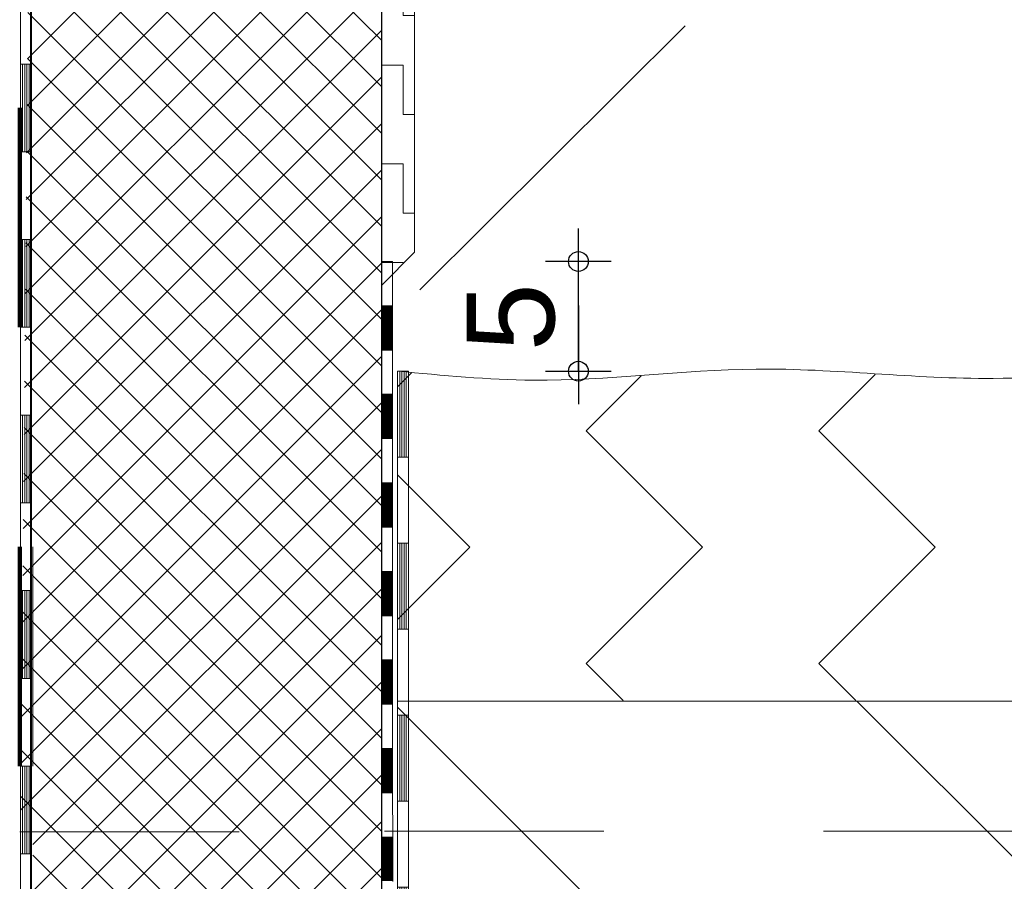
# Model space of a CAD drawing. Header units: metres. Extents: x 1316.5 to 1415.3, y -94.1 to -52.
# Tile 230 of 256: x 1389.313 to 1389.762, y -70.527 to -70.134. Entities that reach past the tile are written whole.
import ezdxf

# ---------------------------------------------------------------- set-up
doc = ezdxf.new("R2010")
doc.units = ezdxf.units.M
doc.header["$PDMODE"] = 65
for name, pattern in [('AUSGEZOGEN', [0]), ('PUNKT2_S9', [0.0015, 0, -0.0015]), ('STRICHPUNKT2_S5', [0.1, 0.07, -0.01, 0.01, -0.01]), ('VERDECKT2_S2', [0.03, 0.02, -0.01])]:
    doc.linetypes.add(name, pattern=pattern)
for name, color, linetype, lineweight in [('XR$1$Achsen', 4, 'AUSGEZOGEN', 13), ('XR$1$Allgemein', 4, 'AUSGEZOGEN', 13), ('XR$1$Ansicht', 1, 'AUSGEZOGEN', 50), ('XR$1$Maßlinie 1_50', 7, 'AUSGEZOGEN', 25), ('XR$1$Muster', 4, 'AUSGEZOGEN', 13), ('XR$1$Möblierung', 4, 'AUSGEZOGEN', 13), ('XR$1$Schraffur', 4, 'AUSGEZOGEN', 13), ('XR$1$Text 1_100', 3, 'AUSGEZOGEN', 18), ('XR$1$Text 1_50', 3, 'AUSGEZOGEN', 18), ('XR$1$Wand', 1, 'AUSGEZOGEN', 50), ('XR$1$Wand Mauerwerk tr_1', 42, 'AUSGEZOGEN', 18)]:
    doc.layers.add(name, color=color, linetype=linetype, lineweight=lineweight)
doc.styles.add('ARIAL', font='arial.ttf')
doc.dimstyles.new('DIMSTYLE_4', dxfattribs={"dimtxt": 0.04, "dimasz": 0.03, "dimexe": 0, "dimexo": 1e-06, "dimgap": 0.02, "dimtad": 2, "dimdec": 1, "dimlfac": 100, "dimrnd": 0.5, "dimzin": 4, "dimdsep": 46, "dimtxsty": 'ARIAL', "dimblk1": 'ALL_ML_KREIS', "dimblk2": 'ALL_ML_KREIS', "dimsah": 1, "dimcen": 0, "dimse1": 1, "dimse2": 1, "dimclrd": 7, "dimclre": 7, "dimclrt": 7, "dimadec": 0, "dimazin": 0, "dimtfac": 1, "dimtdec": 0, "dimtix": 1, "dimtmove": 2, "dimatfit": 3, "dimfxl": 0, "dimtzin": 0, "dimlwd": 0, "dimlwe": 25, "dimarcsym": 0})
doc.dimstyles.new('DIMSTYLE_5', dxfattribs={"dimtxt": 0.04, "dimasz": 0.03, "dimexe": 0, "dimexo": 1e-06, "dimgap": 0.02, "dimtad": 2, "dimdec": 1, "dimlfac": 100, "dimrnd": 0.5, "dimzin": 4, "dimdsep": 46, "dimtxsty": 'ARIAL', "dimblk1": 'ALL_ML_KREIS', "dimblk2": 'ALL_ML_KREIS', "dimsah": 1, "dimcen": 0, "dimse1": 1, "dimse2": 1, "dimclrd": 7, "dimclre": 7, "dimclrt": 7, "dimadec": 0, "dimazin": 0, "dimtfac": 1, "dimtdec": 0, "dimtix": 1, "dimtmove": 2, "dimatfit": 3, "dimfxl": 0, "dimtvp": 1.2, "dimtzin": 0, "dimlwd": 0, "dimlwe": 25, "dimarcsym": 0})

# ---------------------------------------------------------------- blocks, each defined once
blk = doc.blocks.new('MUSTERELEMENT_4')
at = {"layer": 'XR$1$Muster', "color": 4, "linetype": 'AUSGEZOGEN', "lineweight": 13, "transparency": 33554687}
for p, q in [((1389.31305, -70.07453), (1389.31305, -70.15453)), ((1389.31805, -70.07453), (1389.31805, -70.15453)), ((1389.31305, -70.15453), (1389.31305, -70.23453)), ((1389.31805, -70.15453), (1389.31305, -70.15453)), ((1389.31805, -70.15453), (1389.31305, -70.15453)), ((1389.31405, -70.15453), (1389.31405, -70.19453)), ((1389.31505, -70.15453), (1389.31505, -70.19453)), ((1389.31605, -70.15453), (1389.31605, -70.19453)), ((1389.31705, -70.15453), (1389.31705, -70.19453)), ((1389.31805, -70.15453), (1389.31805, -70.23453)), ((1389.31805, -70.19453), (1389.31305, -70.19453)), ((1389.31305, -70.23453), (1389.31305, -70.31453)), ((1389.31805, -70.23453), (1389.31305, -70.23453)), ((1389.31805, -70.23453), (1389.31305, -70.23453)), ((1389.31405, -70.23453), (1389.31405, -70.27453)), ((1389.31505, -70.23453), (1389.31505, -70.27453)), ((1389.31605, -70.23453), (1389.31605, -70.27453)), ((1389.31705, -70.23453), (1389.31705, -70.27453)), ((1389.31805, -70.23453), (1389.31805, -70.31453)), ((1389.31805, -70.27453), (1389.31305, -70.27453)), ((1389.31305, -70.31453), (1389.31305, -70.39453)), ((1389.31805, -70.31453), (1389.31305, -70.31453)), ((1389.31805, -70.31453), (1389.31305, -70.31453)), ((1389.31405, -70.31453), (1389.31405, -70.35453)), ((1389.31505, -70.31453), (1389.31505, -70.35453)), ((1389.31605, -70.31453), (1389.31605, -70.35453)), ((1389.31705, -70.31453), (1389.31705, -70.35453)), ((1389.31805, -70.31453), (1389.31805, -70.39453)), ((1389.31805, -70.35453), (1389.31305, -70.35453)), ((1389.31305, -70.39453), (1389.31305, -70.47453)), ((1389.31805, -70.39453), (1389.31305, -70.39453)), ((1389.31805, -70.39453), (1389.31305, -70.39453)), ((1389.31405, -70.39453), (1389.31405, -70.43453)), ((1389.31505, -70.39453), (1389.31505, -70.43453)), ((1389.31605, -70.39453), (1389.31605, -70.43453)), ((1389.31705, -70.39453), (1389.31705, -70.43453)), ((1389.31805, -70.39453), (1389.31805, -70.47453)), ((1389.31805, -70.43453), (1389.31305, -70.43453)), ((1389.31305, -70.47453), (1389.31305, -70.55453)), ((1389.31805, -70.47453), (1389.31305, -70.47453)), ((1389.31805, -70.47453), (1389.31305, -70.47453)), ((1389.31405, -70.47453), (1389.31405, -70.51453)), ((1389.31505, -70.47453), (1389.31505, -70.51453)), ((1389.31605, -70.47453), (1389.31605, -70.51453)), ((1389.31705, -70.47453), (1389.31705, -70.51453)), ((1389.31805, -70.47453), (1389.31805, -70.55453)), ((1389.31805, -70.51453), (1389.31305, -70.51453))]:
    blk.add_line(p, q, dxfattribs=at)
blk = doc.blocks.new('MUSTERELEMENT_14')
at = {"layer": 'XR$1$Muster', "color": 4, "linetype": 'AUSGEZOGEN', "lineweight": 13, "transparency": 33554687}
for p, q in [((1389.48595, -70.29453), (1389.48595, -70.33374)), ((1389.48695, -70.29453), (1389.48695, -70.33374)), ((1389.48995, -70.29453), (1389.48995, -70.37294)), ((1389.48995, -70.33374), (1389.48495, -70.33374)), ((1389.48495, -70.37294), (1389.48496, -70.45136)), ((1389.48995, -70.37294), (1389.48495, -70.37294)), ((1389.48995, -70.37294), (1389.48495, -70.37294)), ((1389.48595, -70.37294), (1389.48596, -70.41215)), ((1389.48695, -70.37294), (1389.48696, -70.41215)), ((1389.48795, -70.37294), (1389.48796, -70.41215)), ((1389.48895, -70.37294), (1389.48896, -70.41215)), ((1389.48995, -70.37294), (1389.48996, -70.45136)), ((1389.48996, -70.41215), (1389.48496, -70.41215)), ((1389.48496, -70.45136), (1389.48496, -70.52977)), ((1389.48996, -70.45136), (1389.48496, -70.45136)), ((1389.48996, -70.45136), (1389.48496, -70.45136)), ((1389.48596, -70.45136), (1389.48596, -70.49057)), ((1389.48696, -70.45136), (1389.48696, -70.49057)), ((1389.48796, -70.45136), (1389.48796, -70.49057)), ((1389.48896, -70.45136), (1389.48896, -70.49057)), ((1389.48996, -70.45136), (1389.48996, -70.52977)), ((1389.48996, -70.49057), (1389.48496, -70.49057)), ((1389.48496, -70.52977), (1389.48496, -70.60819)), ((1389.48996, -70.52977), (1389.48496, -70.52977)), ((1389.48996, -70.52977), (1389.48496, -70.52977)), ((1389.48596, -70.52977), (1389.48596, -70.56898)), ((1389.48696, -70.52977), (1389.48696, -70.56898)), ((1389.48796, -70.52977), (1389.48796, -70.56898)), ((1389.48896, -70.52977), (1389.48896, -70.56898)), ((1389.48996, -70.52977), (1389.48996, -70.60819)), ((1389.48996, -70.56898), (1389.48496, -70.56898)), ((1389.48496, -70.60819), (1389.48497, -70.68661)), ((1389.48996, -70.60819), (1389.48496, -70.60819)), ((1389.48996, -70.60819), (1389.48496, -70.60819)), ((1389.48596, -70.60819), (1389.48597, -70.6474)), ((1389.48696, -70.60819), (1389.48697, -70.6474)), ((1389.48796, -70.60819), (1389.48797, -70.6474)), ((1389.48896, -70.60819), (1389.48897, -70.6474)), ((1389.48996, -70.60819), (1389.48997, -70.68661)), ((1389.48997, -70.6474), (1389.48497, -70.6474)), ((1389.48497, -70.68661), (1389.48497, -70.68661)), ((1389.48697, -70.68661), (1389.48697, -70.68661)), ((1389.48797, -70.68661), (1389.48797, -70.68661)), ((1389.48897, -70.68661), (1389.48897, -70.68661)), ((1389.48997, -70.68661), (1389.48997, -70.68661))]:
    blk.add_line(p, q, dxfattribs=at)
for points in [[(1389.48495, -70.29453), (1389.48495, -70.29453), (1389.48495, -70.37294)], [(1389.48995, -70.29453), (1389.48995, -70.29453), (1389.48495, -70.29453)], [(1389.48795, -70.29453), (1389.48795, -70.29453), (1389.48795, -70.33374)], [(1389.48895, -70.29453), (1389.48895, -70.29453), (1389.48895, -70.33374)], [(1389.48997, -70.68661), (1389.48997, -70.68661), (1389.48497, -70.68661)], [(1389.48997, -70.68661), (1389.48997, -70.68661), (1389.48497, -70.68661)]]:
    blk.add_lwpolyline(points, dxfattribs=at)
blk = doc.blocks.new('MUSTERELEMENT_17')
at = {"layer": 'XR$1$Möblierung', "color": 4, "linetype": 'AUSGEZOGEN', "lineweight": 13, "transparency": 33554687}
for p, q in [((1389.48273, -70.24453), (1389.48273, -70.26471)), ((1389.47773, -70.26471), (1389.48273, -70.26471)), ((1389.47773, -70.26471), (1389.47773, -70.28489)), ((1389.47773, -70.26471), (1389.47773, -70.28489)), ((1389.47773, -70.26471), (1389.47773, -70.28489)), ((1389.47773, -70.26471), (1389.47773, -70.28489)), ((1389.47773, -70.26471), (1389.47773, -70.28489)), ((1389.47773, -70.26511), (1389.48273, -70.26511)), ((1389.47773, -70.26552), (1389.48273, -70.26552)), ((1389.47773, -70.26592), (1389.48273, -70.26592)), ((1389.47773, -70.26632), (1389.48273, -70.26632)), ((1389.47773, -70.26673), (1389.48273, -70.26673)), ((1389.47773, -70.26713), (1389.48273, -70.26713)), ((1389.47773, -70.26754), (1389.48273, -70.26753)), ((1389.47773, -70.26794), (1389.48273, -70.26794)), ((1389.47773, -70.26834), (1389.48273, -70.26834)), ((1389.48273, -70.26471), (1389.48273, -70.28489)), ((1389.47773, -70.26875), (1389.48273, -70.26875)), ((1389.47773, -70.26915), (1389.48273, -70.26915)), ((1389.47773, -70.26955), (1389.48273, -70.26955)), ((1389.47773, -70.26996), (1389.48273, -70.26996)), ((1389.47773, -70.27036), (1389.48273, -70.27036)), ((1389.47773, -70.27076), (1389.48273, -70.27076)), ((1389.47773, -70.27117), (1389.48273, -70.27117)), ((1389.47773, -70.27157), (1389.48273, -70.27157)), ((1389.47773, -70.27198), (1389.48273, -70.27197)), ((1389.47773, -70.27238), (1389.48273, -70.27238)), ((1389.47773, -70.27278), (1389.48273, -70.27278)), ((1389.47773, -70.27319), (1389.48273, -70.27319)), ((1389.47773, -70.27359), (1389.48273, -70.27359)), ((1389.47773, -70.27399), (1389.48273, -70.27399)), ((1389.47773, -70.2744), (1389.48273, -70.2744)), ((1389.47773, -70.2748), (1389.48273, -70.2748)), ((1389.47773, -70.2752), (1389.48273, -70.2752)), ((1389.47773, -70.27561), (1389.48273, -70.27561)), ((1389.47773, -70.27601), (1389.48273, -70.27601)), ((1389.47773, -70.27641), (1389.48273, -70.27641)), ((1389.47773, -70.27682), (1389.48273, -70.27682)), ((1389.47773, -70.27722), (1389.48273, -70.27722)), ((1389.47773, -70.27763), (1389.48273, -70.27763)), ((1389.47773, -70.27803), (1389.48273, -70.27803)), ((1389.47773, -70.27843), (1389.48273, -70.27843)), ((1389.47773, -70.27884), (1389.48273, -70.27884)), ((1389.47773, -70.27924), (1389.48273, -70.27924)), ((1389.47773, -70.27964), (1389.48273, -70.27964)), ((1389.47773, -70.28005), (1389.48273, -70.28005)), ((1389.47773, -70.28045), (1389.48273, -70.28045)), ((1389.47773, -70.28085), (1389.48273, -70.28085)), ((1389.47773, -70.28126), (1389.48273, -70.28126)), ((1389.47773, -70.28166), (1389.48273, -70.28166)), ((1389.47773, -70.28207), (1389.48273, -70.28207)), ((1389.47773, -70.28247), (1389.48273, -70.28247)), ((1389.47773, -70.28287), (1389.48273, -70.28287)), ((1389.47773, -70.28328), (1389.48273, -70.28328)), ((1389.47773, -70.28368), (1389.48273, -70.28368)), ((1389.47773, -70.28408), (1389.48273, -70.28408)), ((1389.47773, -70.28449), (1389.48273, -70.28449)), ((1389.47773, -70.28489), (1389.48273, -70.28489)), ((1389.48273, -70.28489), (1389.48274, -70.30507)), ((1389.47774, -70.30507), (1389.48274, -70.30507)), ((1389.47774, -70.30507), (1389.47774, -70.32525)), ((1389.47774, -70.30507), (1389.47774, -70.32525)), ((1389.47774, -70.30507), (1389.47774, -70.32525)), ((1389.47774, -70.30507), (1389.47774, -70.32525)), ((1389.47774, -70.30507), (1389.47774, -70.32525)), ((1389.47774, -70.30548), (1389.48274, -70.30548)), ((1389.47774, -70.30588), (1389.48274, -70.30588)), ((1389.47774, -70.30628), (1389.48274, -70.30628)), ((1389.47774, -70.30669), (1389.48274, -70.30669)), ((1389.47774, -70.30709), (1389.48274, -70.30709)), ((1389.47774, -70.30749), (1389.48274, -70.30749)), ((1389.47774, -70.3079), (1389.48274, -70.3079)), ((1389.47774, -70.3083), (1389.48274, -70.3083)), ((1389.47774, -70.3087), (1389.48274, -70.3087)), ((1389.48274, -70.30507), (1389.48274, -70.32525)), ((1389.47774, -70.30911), (1389.48274, -70.30911)), ((1389.47774, -70.30951), (1389.48274, -70.30951)), ((1389.47774, -70.30992), (1389.48274, -70.30992)), ((1389.47774, -70.31032), (1389.48274, -70.31032)), ((1389.47774, -70.31072), (1389.48274, -70.31072)), ((1389.47774, -70.31113), (1389.48274, -70.31113)), ((1389.47774, -70.31153), (1389.48274, -70.31153)), ((1389.47774, -70.31193), (1389.48274, -70.31193)), ((1389.47774, -70.31234), (1389.48274, -70.31234)), ((1389.47774, -70.31274), (1389.48274, -70.31274)), ((1389.47774, -70.31314), (1389.48274, -70.31314)), ((1389.47774, -70.31355), (1389.48274, -70.31355)), ((1389.47774, -70.31395), (1389.48274, -70.31395)), ((1389.47774, -70.31436), (1389.48274, -70.31436)), ((1389.47774, -70.31476), (1389.48274, -70.31476)), ((1389.47774, -70.31516), (1389.48274, -70.31516)), ((1389.47774, -70.31557), (1389.48274, -70.31557)), ((1389.47774, -70.31597), (1389.48274, -70.31597)), ((1389.47774, -70.31637), (1389.48274, -70.31637)), ((1389.47774, -70.31678), (1389.48274, -70.31678)), ((1389.47774, -70.31718), (1389.48274, -70.31718)), ((1389.47774, -70.31758), (1389.48274, -70.31758)), ((1389.47774, -70.31799), (1389.48274, -70.31799)), ((1389.47774, -70.31839), (1389.48274, -70.31839)), ((1389.47774, -70.3188), (1389.48274, -70.3188)), ((1389.47774, -70.3192), (1389.48274, -70.3192)), ((1389.47774, -70.3196), (1389.48274, -70.3196)), ((1389.47774, -70.32001), (1389.48274, -70.32001)), ((1389.47774, -70.32041), (1389.48274, -70.32041)), ((1389.47774, -70.32081), (1389.48274, -70.32081)), ((1389.47774, -70.32122), (1389.48274, -70.32122)), ((1389.47774, -70.32162), (1389.48274, -70.32162)), ((1389.47774, -70.32202), (1389.48274, -70.32202)), ((1389.47774, -70.32243), (1389.48274, -70.32243)), ((1389.47774, -70.32283), (1389.48274, -70.32283)), ((1389.47774, -70.32324), (1389.48274, -70.32324)), ((1389.47774, -70.32364), (1389.48274, -70.32364)), ((1389.47774, -70.32404), (1389.48274, -70.32404)), ((1389.47774, -70.32445), (1389.48274, -70.32445)), ((1389.47774, -70.32485), (1389.48274, -70.32485)), ((1389.47774, -70.32525), (1389.48274, -70.32525)), ((1389.48274, -70.32525), (1389.48274, -70.34543)), ((1389.47774, -70.34543), (1389.48274, -70.34543)), ((1389.47774, -70.34543), (1389.47774, -70.36562)), ((1389.47774, -70.34543), (1389.47774, -70.36562)), ((1389.47774, -70.34543), (1389.47774, -70.36562)), ((1389.47774, -70.34543), (1389.47774, -70.36562)), ((1389.47774, -70.34543), (1389.47774, -70.36562)), ((1389.47774, -70.34584), (1389.48274, -70.34584)), ((1389.47774, -70.34624), (1389.48274, -70.34624)), ((1389.47774, -70.34665), (1389.48274, -70.34665)), ((1389.47774, -70.34705), (1389.48274, -70.34705)), ((1389.47774, -70.34745), (1389.48274, -70.34745)), ((1389.47774, -70.34786), (1389.48274, -70.34786)), ((1389.47774, -70.34826), (1389.48274, -70.34826)), ((1389.47774, -70.34866), (1389.48274, -70.34866)), ((1389.47774, -70.34907), (1389.48274, -70.34907)), ((1389.48274, -70.34543), (1389.48274, -70.36562)), ((1389.47774, -70.34947), (1389.48274, -70.34947)), ((1389.47774, -70.34987), (1389.48274, -70.34987)), ((1389.47774, -70.35028), (1389.48274, -70.35028)), ((1389.47774, -70.35068), (1389.48274, -70.35068)), ((1389.47774, -70.35109), (1389.48274, -70.35109)), ((1389.47774, -70.35149), (1389.48274, -70.35149)), ((1389.47774, -70.35189), (1389.48274, -70.35189)), ((1389.47774, -70.3523), (1389.48274, -70.3523)), ((1389.47774, -70.3527), (1389.48274, -70.3527)), ((1389.47774, -70.3531), (1389.48274, -70.3531)), ((1389.47774, -70.35351), (1389.48274, -70.35351)), ((1389.47774, -70.35391), (1389.48274, -70.35391)), ((1389.47774, -70.35431), (1389.48274, -70.35431)), ((1389.47774, -70.35472), (1389.48274, -70.35472)), ((1389.47774, -70.35512), (1389.48274, -70.35512)), ((1389.47774, -70.35553), (1389.48274, -70.35553)), ((1389.47774, -70.35593), (1389.48274, -70.35593)), ((1389.47774, -70.35633), (1389.48274, -70.35633)), ((1389.47774, -70.35674), (1389.48274, -70.35674)), ((1389.47774, -70.35714), (1389.48274, -70.35714)), ((1389.47774, -70.35754), (1389.48274, -70.35754)), ((1389.47774, -70.35795), (1389.48274, -70.35795)), ((1389.47774, -70.35835), (1389.48274, -70.35835)), ((1389.47774, -70.35875), (1389.48274, -70.35875)), ((1389.47774, -70.35916), (1389.48274, -70.35916)), ((1389.47774, -70.35956), (1389.48274, -70.35956)), ((1389.47774, -70.35997), (1389.48274, -70.35996)), ((1389.47774, -70.36037), (1389.48274, -70.36037)), ((1389.47774, -70.36077), (1389.48274, -70.36077)), ((1389.47774, -70.36118), (1389.48274, -70.36118)), ((1389.47774, -70.36158), (1389.48274, -70.36158)), ((1389.47774, -70.36198), (1389.48274, -70.36198)), ((1389.47774, -70.36239), (1389.48274, -70.36239)), ((1389.47774, -70.36279), (1389.48274, -70.36279)), ((1389.47774, -70.36319), (1389.48274, -70.36319)), ((1389.47774, -70.3636), (1389.48274, -70.3636)), ((1389.47774, -70.364), (1389.48274, -70.364)), ((1389.47774, -70.36441), (1389.48274, -70.3644)), ((1389.47774, -70.36481), (1389.48274, -70.36481)), ((1389.47774, -70.36521), (1389.48274, -70.36521)), ((1389.47774, -70.36562), (1389.48274, -70.36562)), ((1389.48274, -70.36562), (1389.48274, -70.3858)), ((1389.47774, -70.3858), (1389.48274, -70.3858)), ((1389.47774, -70.3858), (1389.47774, -70.40598)), ((1389.47774, -70.3858), (1389.47774, -70.40598)), ((1389.47774, -70.3858), (1389.47774, -70.40598)), ((1389.47774, -70.3858), (1389.47774, -70.40598)), ((1389.47774, -70.3858), (1389.47774, -70.40598)), ((1389.47774, -70.3862), (1389.48274, -70.3862)), ((1389.47774, -70.3866), (1389.48274, -70.3866)), ((1389.47774, -70.38701), (1389.48274, -70.38701)), ((1389.47774, -70.38741), (1389.48274, -70.38741)), ((1389.47774, -70.38782), (1389.48274, -70.38782)), ((1389.47774, -70.38822), (1389.48274, -70.38822)), ((1389.47774, -70.38862), (1389.48274, -70.38862)), ((1389.47774, -70.38903), (1389.48274, -70.38903)), ((1389.47774, -70.38943), (1389.48274, -70.38943)), ((1389.48274, -70.3858), (1389.48274, -70.40598)), ((1389.47774, -70.38983), (1389.48274, -70.38983)), ((1389.47774, -70.39024), (1389.48274, -70.39024)), ((1389.47774, -70.39064), (1389.48274, -70.39064)), ((1389.47774, -70.39104), (1389.48274, -70.39104)), ((1389.47774, -70.39145), (1389.48274, -70.39145)), ((1389.47774, -70.39185), (1389.48274, -70.39185)), ((1389.47774, -70.39226), (1389.48274, -70.39225)), ((1389.47774, -70.39266), (1389.48274, -70.39266)), ((1389.47774, -70.39306), (1389.48274, -70.39306)), ((1389.47774, -70.39347), (1389.48274, -70.39347)), ((1389.47774, -70.39387), (1389.48274, -70.39387)), ((1389.47774, -70.39427), (1389.48274, -70.39427)), ((1389.47774, -70.39468), (1389.48274, -70.39468)), ((1389.47774, -70.39508), (1389.48274, -70.39508)), ((1389.47774, -70.39548), (1389.48274, -70.39548)), ((1389.47774, -70.39589), (1389.48274, -70.39589)), ((1389.47774, -70.39629), (1389.48274, -70.39629)), ((1389.47774, -70.3967), (1389.48274, -70.39669)), ((1389.47774, -70.3971), (1389.48274, -70.3971)), ((1389.47774, -70.3975), (1389.48274, -70.3975)), ((1389.47774, -70.39791), (1389.48274, -70.39791)), ((1389.47774, -70.39831), (1389.48274, -70.39831)), ((1389.47774, -70.39871), (1389.48274, -70.39871)), ((1389.47774, -70.39912), (1389.48274, -70.39912)), ((1389.47774, -70.39952), (1389.48274, -70.39952)), ((1389.47774, -70.39992), (1389.48274, -70.39992)), ((1389.47774, -70.40033), (1389.48274, -70.40033)), ((1389.47774, -70.40073), (1389.48274, -70.40073)), ((1389.47774, -70.40113), (1389.48274, -70.40113)), ((1389.47774, -70.40154), (1389.48274, -70.40154)), ((1389.47774, -70.40194), (1389.48274, -70.40194)), ((1389.47774, -70.40235), (1389.48274, -70.40235)), ((1389.47774, -70.40275), (1389.48274, -70.40275)), ((1389.47774, -70.40315), (1389.48274, -70.40315)), ((1389.47774, -70.40356), (1389.48274, -70.40356)), ((1389.47774, -70.40396), (1389.48274, -70.40396)), ((1389.47774, -70.40436), (1389.48274, -70.40436)), ((1389.47774, -70.40477), (1389.48274, -70.40477)), ((1389.47774, -70.40517), (1389.48274, -70.40517)), ((1389.47774, -70.40557), (1389.48274, -70.40557)), ((1389.47774, -70.40598), (1389.48274, -70.40598)), ((1389.48274, -70.40598), (1389.48274, -70.42616)), ((1389.47774, -70.42616), (1389.48274, -70.42616)), ((1389.47774, -70.42616), (1389.47774, -70.44634)), ((1389.47774, -70.42616), (1389.47774, -70.44634)), ((1389.47774, -70.42616), (1389.47774, -70.44634)), ((1389.47774, -70.42616), (1389.47774, -70.44634)), ((1389.47774, -70.42616), (1389.47774, -70.44634)), ((1389.47774, -70.42656), (1389.48274, -70.42656)), ((1389.47774, -70.42697), (1389.48274, -70.42697)), ((1389.47774, -70.42737), (1389.48274, -70.42737)), ((1389.47774, -70.42777), (1389.48274, -70.42777)), ((1389.47774, -70.42818), (1389.48274, -70.42818)), ((1389.47774, -70.42858), (1389.48274, -70.42858)), ((1389.47774, -70.42898), (1389.48274, -70.42898)), ((1389.47774, -70.42939), (1389.48274, -70.42939)), ((1389.47774, -70.42979), (1389.48274, -70.42979)), ((1389.48274, -70.42616), (1389.48274, -70.44634)), ((1389.47774, -70.4302), (1389.48274, -70.4302)), ((1389.47774, -70.4306), (1389.48274, -70.4306)), ((1389.47774, -70.431), (1389.48274, -70.431)), ((1389.47774, -70.43141), (1389.48274, -70.43141)), ((1389.47774, -70.43181), (1389.48274, -70.43181)), ((1389.47774, -70.43221), (1389.48274, -70.43221)), ((1389.47774, -70.43262), (1389.48274, -70.43262)), ((1389.47774, -70.43302), (1389.48274, -70.43302)), ((1389.47774, -70.43342), (1389.48274, -70.43342)), ((1389.47774, -70.43383), (1389.48274, -70.43383)), ((1389.47774, -70.43423), (1389.48274, -70.43423)), ((1389.47774, -70.43464), (1389.48274, -70.43464)), ((1389.47774, -70.43504), (1389.48274, -70.43504)), ((1389.47774, -70.43544), (1389.48274, -70.43544)), ((1389.47774, -70.43585), (1389.48274, -70.43585)), ((1389.47774, -70.43625), (1389.48274, -70.43625)), ((1389.47774, -70.43665), (1389.48274, -70.43665)), ((1389.47774, -70.43706), (1389.48274, -70.43706)), ((1389.47774, -70.43746), (1389.48274, -70.43746)), ((1389.47774, -70.43786), (1389.48274, -70.43786)), ((1389.47774, -70.43827), (1389.48274, -70.43827)), ((1389.47774, -70.43867), (1389.48274, -70.43867)), ((1389.47774, -70.43908), (1389.48274, -70.43908)), ((1389.47774, -70.43948), (1389.48274, -70.43948)), ((1389.47774, -70.43988), (1389.48274, -70.43988)), ((1389.47774, -70.44029), (1389.48274, -70.44029)), ((1389.47774, -70.44069), (1389.48274, -70.44069)), ((1389.47774, -70.44109), (1389.48274, -70.44109)), ((1389.47774, -70.4415), (1389.48274, -70.4415)), ((1389.47774, -70.4419), (1389.48274, -70.4419)), ((1389.47774, -70.4423), (1389.48274, -70.4423)), ((1389.47774, -70.44271), (1389.48274, -70.44271)), ((1389.47774, -70.44311), (1389.48274, -70.44311)), ((1389.47774, -70.44352), (1389.48274, -70.44352)), ((1389.47774, -70.44392), (1389.48274, -70.44392)), ((1389.47774, -70.44432), (1389.48274, -70.44432)), ((1389.47774, -70.44473), (1389.48274, -70.44473)), ((1389.47774, -70.44513), (1389.48274, -70.44513)), ((1389.47774, -70.44553), (1389.48274, -70.44553)), ((1389.47774, -70.44594), (1389.48274, -70.44594)), ((1389.47774, -70.44634), (1389.48274, -70.44634)), ((1389.48274, -70.44634), (1389.48274, -70.46652)), ((1389.47774, -70.46652), (1389.48274, -70.46652)), ((1389.47774, -70.46652), (1389.47774, -70.4867)), ((1389.47774, -70.46652), (1389.47774, -70.4867)), ((1389.47774, -70.46652), (1389.47774, -70.4867)), ((1389.47774, -70.46652), (1389.47774, -70.4867)), ((1389.47774, -70.46652), (1389.47774, -70.4867)), ((1389.47774, -70.46693), (1389.48274, -70.46693)), ((1389.47774, -70.46733), (1389.48274, -70.46733)), ((1389.47774, -70.46773), (1389.48274, -70.46773)), ((1389.47774, -70.46814), (1389.48274, -70.46814)), ((1389.47774, -70.46854), (1389.48274, -70.46854)), ((1389.47774, -70.46894), (1389.48274, -70.46894)), ((1389.47774, -70.46935), (1389.48274, -70.46935)), ((1389.47774, -70.46975), (1389.48274, -70.46975)), ((1389.47774, -70.47015), (1389.48274, -70.47015)), ((1389.48274, -70.46652), (1389.48274, -70.4867)), ((1389.47774, -70.47056), (1389.48274, -70.47056)), ((1389.47774, -70.47096), (1389.48274, -70.47096)), ((1389.47774, -70.47137), (1389.48274, -70.47137)), ((1389.47774, -70.47177), (1389.48274, -70.47177)), ((1389.47774, -70.47217), (1389.48274, -70.47217)), ((1389.47774, -70.47258), (1389.48274, -70.47258)), ((1389.47774, -70.47298), (1389.48274, -70.47298)), ((1389.47774, -70.47338), (1389.48274, -70.47338)), ((1389.47774, -70.47379), (1389.48274, -70.47379)), ((1389.47774, -70.47419), (1389.48274, -70.47419)), ((1389.47774, -70.47459), (1389.48274, -70.47459)), ((1389.47774, -70.475), (1389.48274, -70.475)), ((1389.47774, -70.4754), (1389.48274, -70.4754)), ((1389.47774, -70.47581), (1389.48274, -70.47581)), ((1389.47774, -70.47621), (1389.48274, -70.47621)), ((1389.47774, -70.47661), (1389.48274, -70.47661)), ((1389.47774, -70.47702), (1389.48274, -70.47702)), ((1389.47774, -70.47742), (1389.48274, -70.47742)), ((1389.47774, -70.47782), (1389.48274, -70.47782)), ((1389.47774, -70.47823), (1389.48274, -70.47823)), ((1389.47774, -70.47863), (1389.48274, -70.47863)), ((1389.47774, -70.47903), (1389.48274, -70.47903)), ((1389.47774, -70.47944), (1389.48274, -70.47944)), ((1389.47774, -70.47984), (1389.48274, -70.47984)), ((1389.47774, -70.48025), (1389.48274, -70.48025)), ((1389.47774, -70.48065), (1389.48274, -70.48065)), ((1389.47774, -70.48105), (1389.48274, -70.48105)), ((1389.47774, -70.48146), (1389.48274, -70.48146)), ((1389.47774, -70.48186), (1389.48274, -70.48186)), ((1389.47774, -70.48226), (1389.48274, -70.48226)), ((1389.47774, -70.48267), (1389.48274, -70.48267)), ((1389.47774, -70.48307), (1389.48274, -70.48307)), ((1389.47774, -70.48347), (1389.48274, -70.48347)), ((1389.47774, -70.48388), (1389.48274, -70.48388)), ((1389.47774, -70.48428), (1389.48274, -70.48428)), ((1389.47774, -70.48469), (1389.48274, -70.48468)), ((1389.47774, -70.48509), (1389.48274, -70.48509)), ((1389.47774, -70.48549), (1389.48274, -70.48549)), ((1389.47774, -70.4859), (1389.48274, -70.4859)), ((1389.47774, -70.4863), (1389.48274, -70.4863)), ((1389.47774, -70.4867), (1389.48274, -70.4867)), ((1389.48274, -70.4867), (1389.48275, -70.50688)), ((1389.47775, -70.50688), (1389.48275, -70.50688)), ((1389.47775, -70.50688), (1389.47775, -70.52707)), ((1389.47775, -70.50688), (1389.47775, -70.52707)), ((1389.47775, -70.50688), (1389.47775, -70.52707)), ((1389.47775, -70.50688), (1389.47775, -70.52707)), ((1389.47775, -70.50688), (1389.47775, -70.52707)), ((1389.47775, -70.50729), (1389.48275, -70.50729)), ((1389.47775, -70.50769), (1389.48275, -70.50769)), ((1389.47775, -70.5081), (1389.48275, -70.5081)), ((1389.47775, -70.5085), (1389.48275, -70.5085)), ((1389.47775, -70.5089), (1389.48275, -70.5089)), ((1389.47775, -70.50931), (1389.48275, -70.50931)), ((1389.47775, -70.50971), (1389.48275, -70.50971)), ((1389.47775, -70.51011), (1389.48275, -70.51011)), ((1389.47775, -70.51052), (1389.48275, -70.51052)), ((1389.48275, -70.50688), (1389.48275, -70.52707)), ((1389.47775, -70.51092), (1389.48275, -70.51092)), ((1389.47775, -70.51132), (1389.48275, -70.51132)), ((1389.47775, -70.51173), (1389.48275, -70.51173)), ((1389.47775, -70.51213), (1389.48275, -70.51213)), ((1389.47775, -70.51254), (1389.48275, -70.51254)), ((1389.47775, -70.51294), (1389.48275, -70.51294)), ((1389.47775, -70.51334), (1389.48275, -70.51334)), ((1389.47775, -70.51375), (1389.48275, -70.51375)), ((1389.47775, -70.51415), (1389.48275, -70.51415)), ((1389.47775, -70.51455), (1389.48275, -70.51455)), ((1389.47775, -70.51496), (1389.48275, -70.51496)), ((1389.47775, -70.51536), (1389.48275, -70.51536)), ((1389.47775, -70.51576), (1389.48275, -70.51576)), ((1389.47775, -70.51617), (1389.48275, -70.51617)), ((1389.47775, -70.51657), (1389.48275, -70.51657)), ((1389.47775, -70.51698), (1389.48275, -70.51697)), ((1389.47775, -70.51738), (1389.48275, -70.51738)), ((1389.47775, -70.51778), (1389.48275, -70.51778)), ((1389.47775, -70.51819), (1389.48275, -70.51819)), ((1389.47775, -70.51859), (1389.48275, -70.51859)), ((1389.47775, -70.51899), (1389.48275, -70.51899)), ((1389.47775, -70.5194), (1389.48275, -70.5194)), ((1389.47775, -70.5198), (1389.48275, -70.5198)), ((1389.47775, -70.5202), (1389.48275, -70.5202)), ((1389.47775, -70.52061), (1389.48275, -70.52061)), ((1389.47775, -70.52101), (1389.48275, -70.52101)), ((1389.47775, -70.52141), (1389.48275, -70.52141)), ((1389.47775, -70.52182), (1389.48275, -70.52182)), ((1389.47775, -70.52222), (1389.48275, -70.52222)), ((1389.47775, -70.52263), (1389.48275, -70.52263)), ((1389.47775, -70.52303), (1389.48275, -70.52303)), ((1389.47775, -70.52343), (1389.48275, -70.52343)), ((1389.47775, -70.52384), (1389.48275, -70.52384)), ((1389.47775, -70.52424), (1389.48275, -70.52424)), ((1389.47775, -70.52464), (1389.48275, -70.52464)), ((1389.47775, -70.52505), (1389.48275, -70.52505)), ((1389.47775, -70.52545), (1389.48275, -70.52545)), ((1389.47775, -70.52585), (1389.48275, -70.52585)), ((1389.47775, -70.52626), (1389.48275, -70.52626)), ((1389.47775, -70.52666), (1389.48275, -70.52666))]:
    blk.add_line(p, q, dxfattribs=at)
for points in [[(1389.47773, -70.24453), (1389.47773, -70.24453), (1389.47773, -70.26471), (1389.47773, -70.28489)], [(1389.47773, -70.24453), (1389.47773, -70.24453), (1389.47773, -70.26471), (1389.47773, -70.28489)], [(1389.47773, -70.28489), (1389.47774, -70.30507), (1389.47774, -70.32525)], [(1389.47773, -70.28489), (1389.47774, -70.30507), (1389.47774, -70.32525)], [(1389.47774, -70.32525), (1389.47774, -70.34543), (1389.47774, -70.36562)], [(1389.47774, -70.32525), (1389.47774, -70.34543), (1389.47774, -70.36562)], [(1389.47774, -70.36562), (1389.47774, -70.3858), (1389.47774, -70.40598)], [(1389.47774, -70.36562), (1389.47774, -70.3858), (1389.47774, -70.40598)], [(1389.47774, -70.40598), (1389.47774, -70.42616), (1389.47774, -70.44634)], [(1389.47774, -70.40598), (1389.47774, -70.42616), (1389.47774, -70.44634)], [(1389.47774, -70.44634), (1389.47774, -70.46652), (1389.47774, -70.4867)], [(1389.47774, -70.44634), (1389.47774, -70.46652), (1389.47774, -70.4867)], [(1389.47774, -70.4867), (1389.47775, -70.50688), (1389.47775, -70.52707)], [(1389.47774, -70.4867), (1389.47775, -70.50688), (1389.47775, -70.52707)]]:
    blk.add_lwpolyline(points, dxfattribs=at)
blk = doc.blocks.new('ALL_ML_KREIS')
at = {"color": 0, "linetype": 'ByBlock', "lineweight": -2}
for p, q in [((0, -0.5), (0, 0.5)), ((-1, 0), (0.5, 0))]:
    blk.add_line(p, q, dxfattribs=at)
blk.add_circle((0, 0), 0.15, dxfattribs=at)
blk = doc.blocks.new('*D45')
at = {"layer": 'DEFPOINTS', "color": 7, "linetype": 'AUSGEZOGEN', "lineweight": 25, "transparency": 33554687}
for p in [(1389.49273, -70.24453), (1389.49273, -70.29453), (1389.56741, -70.29453)]:
    blk.add_point(p, dxfattribs=at)
at = {"layer": 'XR$1$Maßlinie 1_50', "color": 7, "linetype": 'AUSGEZOGEN', "lineweight": -2, "transparency": 33554687}
blk.add_line((1389.56741, -70.29453), (1389.56741, -70.24453), dxfattribs=at)
at = {"layer": 'XR$1$Maßlinie 1_50', "color": 7, "linetype": 'AUSGEZOGEN', "lineweight": 25, "transparency": 33554687, "xscale": 0.03, "yscale": 0.03, "zscale": 0.03}
for p, rotation in [((1389.56741, -70.24453), 90), ((1389.56741, -70.29453), 270)]:
    blk.add_blockref('ALL_ML_KREIS', p, dxfattribs=dict(at, rotation=rotation))
at = {"layer": 'XR$1$Maßlinie 1_50', "color": 7, "linetype": 'AUSGEZOGEN', "lineweight": 25, "transparency": 33554687, "insert": (1389.53673, -70.26995), "char_height": 0.04, "width": 0.12, "attachment_point": 5, "rotation": 90, "style": 'ARIAL'}
blk.add_mtext('\\A1;{\\A1;{5\\H0.026400;\\S^ ;}}', dxfattribs=at)
blk = doc.blocks.new('*D46')
at = {"layer": 'DEFPOINTS', "color": 7, "linetype": 'AUSGEZOGEN', "lineweight": 25, "transparency": 33554687}
for p in [(1389.42824, -70.50453), (1389.63212, -71.15453), (1390.20384, -71.15453)]:
    blk.add_point(p, dxfattribs=at)
at = {"layer": 'XR$1$Maßlinie 1_50', "color": 7, "linetype": 'AUSGEZOGEN', "lineweight": -2, "transparency": 33554687}
blk.add_line((1390.20384, -71.15453), (1390.20384, -70.50453), dxfattribs=at)
at = {"layer": 'XR$1$Maßlinie 1_50', "color": 7, "linetype": 'AUSGEZOGEN', "lineweight": 25, "transparency": 33554687, "xscale": 0.03, "yscale": 0.03, "zscale": 0.03}
for p, rotation in [((1390.20384, -70.50453), 90), ((1390.20384, -71.15453), 270)]:
    blk.add_blockref('ALL_ML_KREIS', p, dxfattribs=dict(at, rotation=rotation))
at = {"layer": 'XR$1$Maßlinie 1_50', "color": 7, "linetype": 'AUSGEZOGEN', "lineweight": 25, "transparency": 33554687, "insert": (1390.17316, -70.83149), "char_height": 0.04, "width": 0.16, "attachment_point": 5, "rotation": 90, "style": 'ARIAL'}
blk.add_mtext('\\A1;{\\A1;{65\\H0.026400;\\S^ ;}}', dxfattribs=at)
blk = doc.blocks.new('*D47')
at = {"layer": 'DEFPOINTS', "color": 7, "linetype": 'AUSGEZOGEN', "lineweight": 25, "transparency": 33554687}
for p in [(1389.96977, -70.29453), (1389.42824, -70.50453), (1390.20384, -70.50453)]:
    blk.add_point(p, dxfattribs=at)
at = {"layer": 'XR$1$Maßlinie 1_50', "color": 7, "linetype": 'AUSGEZOGEN', "lineweight": -2, "transparency": 33554687}
blk.add_line((1390.20384, -70.50453), (1390.20384, -70.29453), dxfattribs=at)
at = {"layer": 'XR$1$Maßlinie 1_50', "color": 7, "linetype": 'AUSGEZOGEN', "lineweight": 25, "transparency": 33554687, "xscale": 0.03, "yscale": 0.03, "zscale": 0.03}
for p, rotation in [((1390.20384, -70.29453), 90), ((1390.20384, -70.50453), 270)]:
    blk.add_blockref('ALL_ML_KREIS', p, dxfattribs=dict(at, rotation=rotation))
at = {"layer": 'XR$1$Maßlinie 1_50', "color": 7, "linetype": 'AUSGEZOGEN', "lineweight": 25, "transparency": 33554687, "insert": (1390.17384, -70.39748), "char_height": 0.04, "width": 0.16, "attachment_point": 5, "rotation": 90, "style": 'ARIAL'}
blk.add_mtext('\\A1;{\\A1;{21\\H0.026400;\\S^ ;}}', dxfattribs=at)
blk = doc.blocks.new('*D48')
at = {"layer": 'DEFPOINTS', "color": 7, "linetype": 'AUSGEZOGEN', "lineweight": 25, "transparency": 33554687}
for p in [(1389.43303, -69.99453), (1389.96977, -70.29453), (1390.20384, -70.29453)]:
    blk.add_point(p, dxfattribs=at)
at = {"layer": 'XR$1$Maßlinie 1_50', "color": 7, "linetype": 'AUSGEZOGEN', "lineweight": -2, "transparency": 33554687}
blk.add_line((1390.20384, -70.29453), (1390.20384, -69.99453), dxfattribs=at)
at = {"layer": 'XR$1$Maßlinie 1_50', "color": 7, "linetype": 'AUSGEZOGEN', "lineweight": 25, "transparency": 33554687, "xscale": 0.03, "yscale": 0.03, "zscale": 0.03}
for p, rotation in [((1390.20384, -69.99453), 90), ((1390.20384, -70.29453), 270)]:
    blk.add_blockref('ALL_ML_KREIS', p, dxfattribs=dict(at, rotation=rotation))
at = {"layer": 'XR$1$Maßlinie 1_50', "color": 7, "linetype": 'AUSGEZOGEN', "lineweight": 25, "transparency": 33554687, "insert": (1390.17313, -70.14627), "char_height": 0.04, "width": 0.16, "attachment_point": 5, "rotation": 90, "style": 'ARIAL'}
blk.add_mtext('\\A1;{\\A1;{30\\H0.026400;\\S^ ;}}', dxfattribs=at)
blk = doc.blocks.new('*D49')
at = {"layer": 'DEFPOINTS', "color": 7, "linetype": 'AUSGEZOGEN', "lineweight": 25, "transparency": 33554687}
for p in [(1390.12774, -70.29453), (1389.56274, -71.15453), (1390.61971, -71.15453)]:
    blk.add_point(p, dxfattribs=at)
at = {"layer": 'XR$1$Maßlinie 1_50', "color": 7, "linetype": 'AUSGEZOGEN', "lineweight": -2, "transparency": 33554687}
blk.add_line((1390.61971, -71.15453), (1390.61971, -70.29453), dxfattribs=at)
at = {"layer": 'XR$1$Maßlinie 1_50', "color": 7, "linetype": 'AUSGEZOGEN', "lineweight": 25, "transparency": 33554687, "xscale": 0.03, "yscale": 0.03, "zscale": 0.03}
for p, rotation in [((1390.61971, -70.29453), 90), ((1390.61971, -71.15453), 270)]:
    blk.add_blockref('ALL_ML_KREIS', p, dxfattribs=dict(at, rotation=rotation))
at = {"layer": 'XR$1$Maßlinie 1_50', "color": 7, "linetype": 'AUSGEZOGEN', "lineweight": 25, "transparency": 33554687, "insert": (1390.58903, -70.72632), "char_height": 0.04, "width": 0.16, "attachment_point": 5, "rotation": 90, "style": 'ARIAL'}
blk.add_mtext('\\A1;{\\A1;{86\\H0.026400;\\S^ ;}}', dxfattribs=at)

msp = doc.modelspace()

# ---------------------------------------------------------------- hatches: boundary and pattern name
at = {"layer": 'XR$1$Muster', "linetype": 'AUSGEZOGEN', "lineweight": 13, "transparency": 33554687}
h = msp.add_hatch(dxfattribs=at)
h.set_pattern_fill('MUSTER', color=4, scale=0.0225, style=0, pattern_type=2)
h.set_pattern_definition([(0, (0.045, 0.045), (0.0225, 0.0225), [0.0225, -0.0225]), (90, (0.045, 0.045), (-0.0225, 0.0225), [0.0225, -0.0225])])
h.paths.add_polyline_path([(1389.47774, -70.25531), (1389.49275, -70.24029), (1389.49274, -69.2441), (1389.47774, -69.2441)], flags=0)
h = msp.add_hatch(dxfattribs=at)
h.set_pattern_fill('MUSTER', scale=0.075, angle=315, style=0, pattern_type=2)
h.set_pattern_definition([(315, (0.21213, -4e-17), (0.106066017, -2e-17), [0.075, -0.075]), (45, (0.21213, -4e-17), (2e-17, 0.106066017), [0.075, -0.075])])
h.paths.add_polyline_path([(1389.5111, -70.29686), (1389.48802, -70.29481), (1389.48495, -70.29453), (1389.48496, -70.44489), (1389.5029, -70.44489), (1389.5029, -70.44462), (1389.89273, -70.44462), (1389.89273, -70.29953), (1389.86914, -70.29704), (1389.85501, -70.29587), (1389.84336, -70.29523), (1389.83308, -70.295), (1389.82331, -70.29512), (1389.81069, -70.29568), (1389.76817, -70.29707), (1389.75616, -70.29756), (1389.74523, -70.29766), (1389.73262, -70.29738), (1389.7116, -70.29662), (1389.68138, -70.29467), (1389.66356, -70.29372), (1389.65032, -70.29334), (1389.638, -70.29334), (1389.62379, -70.29373), (1389.62549, -70.29467), (1389.5917, -70.29687), (1389.5727, -70.29788), (1389.55826, -70.29832), (1389.54586, -70.29836), (1389.53331, -70.29803), (1389.51892, -70.29726), (1389.51125, -70.29596)], flags=0)
h = msp.add_hatch(dxfattribs=at)
h.set_pattern_fill('MUSTER', scale=0.15, angle=315, style=0, pattern_type=2)
h.set_pattern_definition([(315, (0.42426, -9e-17), (0.212132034, -5e-17), [0.15, -0.15]), (45, (0.42426, -9e-17), (5e-17, 0.212132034), [0.15, -0.15])])
h.paths.add_polyline_path([(1389.32466, -70.84695), (1389.32466, -70.87544), (1389.46182, -70.87544), (1389.47134, -70.86592), (1389.47274, -70.86706), (1389.47274, -70.86453), (1389.58274, -70.75453), (1390.30774, -70.75453), (1390.30774, -70.444), (1390.3067, -70.44489), (1389.94273, -70.44462), (1389.94272, -70.4548), (1390.01595, -70.50384), (1390.07172, -70.64453), (1389.77074, -70.64453), (1389.77736, -70.51825), (1389.89273, -70.45453), (1389.89273, -70.44489), (1389.48496, -70.44489), (1389.48497, -70.68661)], flags=0)
at = {"layer": 'XR$1$Schraffur', "linetype": 'AUSGEZOGEN', "lineweight": 13, "transparency": 33554687}
h = msp.add_hatch(dxfattribs=at)
h.set_pattern_fill('SCHRAFFUR_6', color=4, scale=0.01, style=0, pattern_type=2)
h.set_pattern_definition([(45, (0, 0), (-0.01060660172, 0.01060660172), []), (135, (0, 0), (-0.01060660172, -0.01060660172), [])])
h.paths.add_polyline_path([(1389.31874, -70.84453), (1389.47274, -70.69053), (1389.47274, -70.69051), (1389.47774, -70.68551), (1389.47774, -70.46553), (1389.47774, -69.99414), (1389.31774, -69.99414), (1389.31305, -70.50453), (1389.31874, -70.50453)], flags=0)

# ---------------------------------------------------------------- linework, layer by layer
at = {"layer": 'XR$1$Achsen', "color": 61, "linetype": 'STRICHPUNKT2_S5', "lineweight": 140, "transparency": 33554687}
msp.add_line((1389.31274, -70.87453), (1389.31274, -69.2441), dxfattribs=at)
at = {"layer": 'XR$1$Allgemein', "color": 4, "linetype": 'VERDECKT2_S2', "lineweight": 13, "transparency": 33554687}
msp.add_line((1389.31274, -70.50453), (1389.41874, -70.50453), dxfattribs=at)
at = {"layer": 'XR$1$Ansicht', "color": 7, "linetype": 'AUSGEZOGEN', "lineweight": 13, "transparency": 33554687}
msp.add_line((1389.89274, -70.44489), (1389.48496, -70.44489), dxfattribs=at)
at = {"layer": 'XR$1$Ansicht', "color": 7, "linetype": 'AUSGEZOGEN', "lineweight": 13, "transparency": 33554687, "start_tangent": (-0.996974, 0.102673), "end_tangent": (-1.028571, 0.093381)}
msp.add_spline([(1389.89274, -70.2998), (1389.82863, -70.29528), (1389.75646, -70.29782), (1389.64837, -70.29358), (1389.54685, -70.29863), (1389.48495, -70.29453)], degree=3, dxfattribs=at)
at = {"layer": 'XR$1$Muster', "color": 4, "linetype": 'AUSGEZOGEN', "lineweight": 13, "transparency": 33554687}
msp.add_line((1389.31774, -71.15453), (1389.31774, -69.2441), dxfattribs=at)
at = {"layer": 'XR$1$Text 1_100', "color": 4, "linetype": 'AUSGEZOGEN', "lineweight": 13, "transparency": 33554687}
msp.add_line((1389.49515, -70.25745), (1389.61613, -70.13719), dxfattribs=at)
at = {"layer": 'XR$1$Text 1_50', "color": 35, "linetype": 'PUNKT2_S9', "lineweight": 13, "transparency": 33554687}
msp.add_line((1389.31874, -70.37453), (1389.31874, -71.15453), dxfattribs=at)
at = {"layer": 'XR$1$Text 1_50', "color": 4, "linetype": 'STRICHPUNKT2_S5', "lineweight": 13, "transparency": 33554687}
msp.add_line((1390.17907, -70.50414), (1389.44407, -70.50414), dxfattribs=at)
at = {"layer": 'XR$1$Wand', "color": 1, "linetype": 'AUSGEZOGEN', "lineweight": 25, "transparency": 33554687}
msp.add_line((1389.47774, -70.68553), (1389.47774, -69.2441), dxfattribs=at)
at = {"layer": 'XR$1$Wand', "color": 1, "linetype": 'AUSGEZOGEN', "lineweight": 13, "transparency": 33554687}
for p, q in [((1389.49275, -70.24029), (1389.49274, -69.2441)), ((1389.47771, -70.24453), (1389.48271, -70.24453))]:
    msp.add_line(p, q, dxfattribs=at)
at = {"layer": 'XR$1$Wand Mauerwerk tr_1', "color": 7, "linetype": 'AUSGEZOGEN', "lineweight": 25, "transparency": 33554687}
msp.add_line((1389.49276, -70.24029), (1389.47774, -70.25531), dxfattribs=at)

# ---------------------------------------------------------------- block references
at = {"layer": 'XR$1$Muster', "color": 4, "linetype": 'AUSGEZOGEN', "lineweight": 13, "transparency": 33554687}
for name in ['MUSTERELEMENT_4', 'MUSTERELEMENT_14']:
    msp.add_blockref(name, (0, 0), dxfattribs=at)
at = {"layer": 'XR$1$Möblierung', "color": 4, "linetype": 'AUSGEZOGEN', "lineweight": 13, "transparency": 33554687}
msp.add_blockref('MUSTERELEMENT_17', (0, 0), dxfattribs=at)

# ---------------------------------------------------------------- dimensions: what is measured, and where the dimension line sits
at = {"layer": 'XR$1$Maßlinie 1_50', "color": 7, "linetype": 'AUSGEZOGEN', "lineweight": 25, "transparency": 33554687}
for base, p1, p2, dimstyle, picture, middle in [((1390.20384, -69.99453), (1389.96977, -70.29453), (1389.43303, -69.99453), 'DIMSTYLE_4', '*D48', (1390.17313, -70.14627)), ((1389.56741, -70.24453), (1389.49273, -70.29453), (1389.49273, -70.24453), 'DIMSTYLE_5', '*D45', (1389.53673, -70.26995)), ((1390.20384, -70.29453), (1389.42824, -70.50453), (1389.96977, -70.29453), 'DIMSTYLE_4', '*D47', (1390.17384, -70.39748)), ((1390.61971, -70.29453), (1389.56274, -71.15453), (1390.12774, -70.29453), 'DIMSTYLE_4', '*D49', (1390.58903, -70.72632)), ((1390.20384, -70.50453), (1389.63212, -71.15453), (1389.42824, -70.50453), 'DIMSTYLE_4', '*D46', (1390.17316, -70.83149))]:
    dim = msp.add_linear_dim(base=base, p1=p1, p2=p2, angle=90, dimstyle=dimstyle, override={"dimpost": '<>', "dimclrd": 7, "dimclre": 7, "dimclrt": 7, "dimlwd": 0, "dimlwe": 25}, dxfattribs=at)
    dim.commit()
    dim.dimension.update_dxf_attribs({"geometry": picture, "text_midpoint": middle, "dimtype": 160})

doc.saveas('drawing.dxf')
